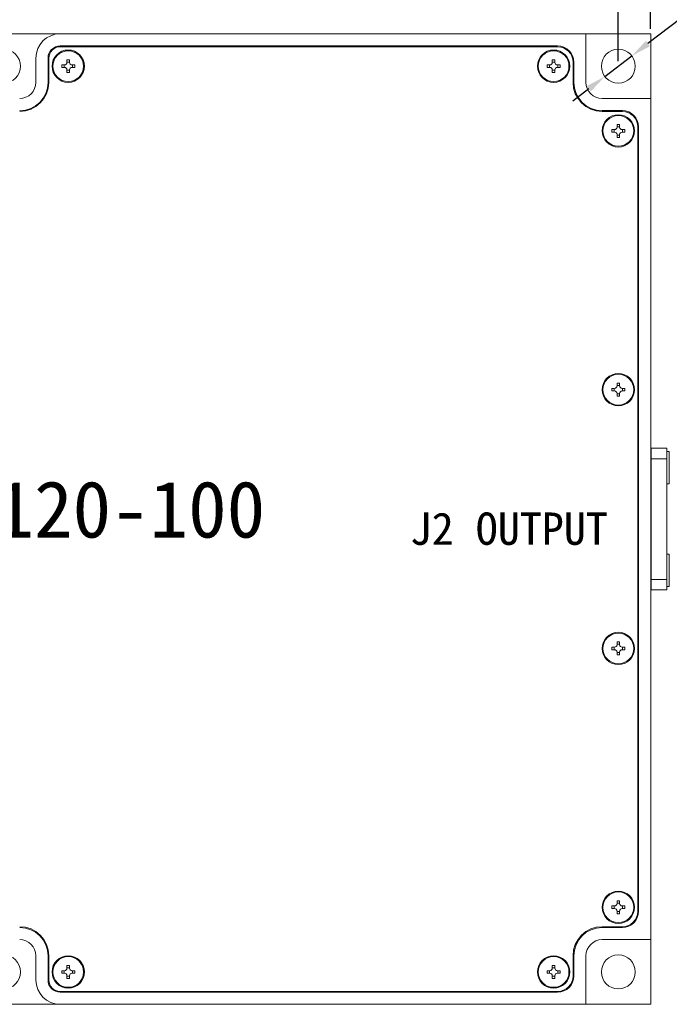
# Model space of a CAD drawing. Header units: millimetres. Extents: x 12 to 566, y 52 to 356.
# Tile 6 of 10: x 199 to 279, y 131 to 253. Entities that reach past the tile are written whole.
import ezdxf

# ---------------------------------------------------------------- set-up
doc = ezdxf.new("R2010")
doc.units = ezdxf.units.MM
doc.header["$PDSIZE"] = -1
doc.dimstyles.new('ISO-25', dxfattribs={"dimtxt": 2.5, "dimasz": 2.5, "dimexe": 1.25, "dimexo": 0.625, "dimtad": 1, "dimtxsty": 'Standard', "dimcen": 2.5, "dimadec": 0, "dimazin": 0, "dimtfac": 1, "dimtmove": 0, "dimatfit": 3, "dimfxl": 1, "dimarcsym": 0})

# ---------------------------------------------------------------- blocks, each defined once
blk = doc.blocks.new('*D5')
at = {"color": 0, "lineweight": -2, "transparency": 16777216}
for p, q in [((116.69, 251.66), (116.69, 290.23)), ((276.69, 251.66), (276.69, 290.23)), ((119.19, 288.98), (274.19, 288.98))]:
    blk.add_line(p, q, dxfattribs=at)
at = {"color": 0, "transparency": 16777216}
for points in [[(119.19, 289.4), (119.19, 288.56), (116.69, 288.98)], [(274.19, 289.4), (274.19, 288.56), (276.69, 288.98)]]:
    blk.add_solid(points, dxfattribs=at)
at = {"layer": 'Defpoints', "color": 0, "transparency": 16777216}
for p in [(276.69, 288.98), (116.69, 251.04), (276.69, 251.04)]:
    blk.add_point(p, dxfattribs=at)
at = {"color": 0, "transparency": 16777216, "insert": (196.69, 292.52), "char_height": 2.5, "attachment_point": 5}
blk.add_mtext('{\\H2x;160 [6,299]}', dxfattribs=at)
blk = doc.blocks.new('*D6')
at = {"color": 0, "lineweight": -2, "transparency": 16777216}
for p, q in [((120.69, 247.66), (120.69, 278.63)), ((272.69, 247.66), (272.69, 278.63)), ((123.19, 277.38), (270.19, 277.38))]:
    blk.add_line(p, q, dxfattribs=at)
at = {"color": 0, "transparency": 16777216}
for points in [[(123.19, 277.8), (123.19, 276.96), (120.69, 277.38)], [(270.19, 277.8), (270.19, 276.96), (272.69, 277.38)]]:
    blk.add_solid(points, dxfattribs=at)
at = {"layer": 'Defpoints', "color": 0, "transparency": 16777216}
for p in [(272.69, 277.38), (120.69, 247.04), (272.69, 247.04)]:
    blk.add_point(p, dxfattribs=at)
at = {"color": 0, "transparency": 16777216, "insert": (196.69, 280.92), "char_height": 2.5, "attachment_point": 5}
blk.add_mtext('{\\H2x;152 [5,984]}', dxfattribs=at)
blk = doc.blocks.new('*D8')
at = {"color": 0, "lineweight": -2, "transparency": 16777216}
for p, q in [((332.58, 292.88), (276.35, 249.83)), ((271.03, 245.76), (274.36, 248.31)), ((269.04, 244.24), (267.06, 242.72))]:
    blk.add_line(p, q, dxfattribs=at)
at = {"color": 0, "transparency": 16777216}
for points in [[(276.09, 250.16), (276.6, 249.5), (274.36, 248.31)], [(268.79, 244.57), (269.29, 243.91), (271.03, 245.76)]]:
    blk.add_solid(points, dxfattribs=at)
at = {"layer": 'Defpoints', "color": 0, "transparency": 16777216}
for p in [(274.36, 248.31), (271.03, 245.76)]:
    blk.add_point(p, dxfattribs=at)
at = {"color": 0, "transparency": 16777216, "insert": (309.09, 279.36), "char_height": 2.5, "attachment_point": 5, "rotation": 37.4376}
blk.add_mtext('{\\H2x;∅4,2 [∅0,165]}', dxfattribs=at)

msp = doc.modelspace()

# ---------------------------------------------------------------- linework, layer by layer
at = {"color": 7, "linetype": 'Continuous', "lineweight": 15}
for p, q in [((203.694, 251.035), (189.694, 251.035)), ((268.694, 251.035), (203.694, 251.035)), ((268.694, 245.035), (268.694, 251.035)), ((276.694, 251.035), (268.694, 251.035)), ((276.694, 243.035), (276.694, 251.035)), ((203.694, 249.535), (265.194, 249.535)), ((203.694, 249.435), (265.194, 249.435)), ((200.694, 248.035), (200.694, 245.035)), ((202.194, 245.035), (202.194, 248.035)), ((202.294, 248.035), (202.294, 245.035)), ((204.234, 247.195), (203.894, 247.195)), ((203.894, 247.195), (203.894, 246.875)), ((204.183, 247.195), (204.183, 246.875)), ((204.534, 247.835), (204.854, 247.835)), ((204.534, 247.835), (204.534, 247.495)), ((204.534, 247.547), (204.854, 247.547)), ((204.854, 247.835), (204.854, 247.495)), ((205.494, 247.195), (205.154, 247.195)), ((205.205, 247.195), (205.205, 246.875)), ((205.494, 247.195), (205.494, 246.875)), ((264.234, 247.195), (263.894, 247.195)), ((263.894, 247.195), (263.894, 246.875)), ((264.183, 247.195), (264.183, 246.875)), ((264.534, 247.835), (264.854, 247.835)), ((264.534, 247.835), (264.534, 247.495)), ((264.534, 247.547), (264.854, 247.547)), ((264.854, 247.835), (264.854, 247.495)), ((265.494, 247.195), (265.154, 247.195)), ((265.205, 247.195), (265.205, 246.875)), ((265.494, 247.195), (265.494, 246.875)), ((267.094, 247.535), (267.094, 245.035)), ((267.194, 247.535), (267.194, 245.035)), ((204.234, 246.875), (203.894, 246.875)), ((204.534, 246.575), (204.534, 246.235)), ((204.534, 246.524), (204.854, 246.524)), ((204.534, 246.235), (204.854, 246.235)), ((204.854, 246.575), (204.854, 246.235)), ((205.494, 246.875), (205.154, 246.875)), ((264.234, 246.875), (263.894, 246.875)), ((264.534, 246.575), (264.534, 246.235)), ((264.534, 246.524), (264.854, 246.524)), ((264.534, 246.235), (264.854, 246.235)), ((264.854, 246.575), (264.854, 246.235)), ((265.494, 246.875), (265.154, 246.875)), ((276.694, 243.035), (270.694, 243.035)), ((276.694, 139.035), (276.694, 243.035)), ((270.694, 241.535), (273.194, 241.535)), ((270.694, 241.435), (273.194, 241.435)), ((272.234, 239.195), (271.894, 239.195)), ((271.894, 239.195), (271.894, 238.875)), ((272.234, 238.875), (271.894, 238.875)), ((272.183, 239.195), (272.183, 238.875)), ((272.534, 239.835), (272.854, 239.835)), ((272.534, 239.835), (272.534, 239.495)), ((272.534, 239.547), (272.854, 239.547)), ((272.854, 239.835), (272.854, 239.495)), ((273.494, 239.195), (273.154, 239.195)), ((273.494, 238.875), (273.154, 238.875)), ((273.205, 239.195), (273.205, 238.875)), ((273.494, 239.195), (273.494, 238.875)), ((275.094, 142.535), (275.094, 239.535)), ((275.194, 239.535), (275.194, 142.535)), ((272.534, 238.575), (272.534, 238.235)), ((272.534, 238.524), (272.854, 238.524)), ((272.534, 238.235), (272.854, 238.235)), ((272.854, 238.575), (272.854, 238.235)), ((272.234, 207.195), (271.894, 207.195)), ((271.894, 207.195), (271.894, 206.875)), ((272.183, 207.195), (272.183, 206.875)), ((272.534, 207.835), (272.854, 207.835)), ((272.534, 207.835), (272.534, 207.495)), ((272.534, 207.547), (272.854, 207.547)), ((272.854, 207.835), (272.854, 207.495)), ((273.494, 207.195), (273.154, 207.195)), ((273.205, 207.195), (273.205, 206.875)), ((273.494, 207.195), (273.494, 206.875)), ((272.234, 206.875), (271.894, 206.875)), ((272.534, 206.575), (272.534, 206.235)), ((272.534, 206.524), (272.854, 206.524)), ((272.534, 206.235), (272.854, 206.235)), ((272.854, 206.575), (272.854, 206.235)), ((273.494, 206.875), (273.154, 206.875)), ((278.694, 199.785), (276.694, 199.785)), ((278.694, 198.498), (278.694, 199.785)), ((276.694, 198.498), (278.694, 198.498)), ((278.994, 199.385), (278.694, 199.385)), ((278.694, 198.498), (278.694, 183.573)), ((278.994, 199.234), (278.994, 199.385)), ((278.994, 195.385), (278.994, 199.234)), ((276.696, 198.183), (276.695, 198.183)), ((278.697, 198.186), (278.694, 198.181)), ((278.709, 198.178), (278.706, 198.183)), ((278.694, 195.385), (278.994, 195.385)), ((278.994, 186.685), (278.694, 186.685)), ((278.994, 186.534), (278.994, 186.685)), ((278.994, 182.685), (278.994, 186.534)), ((276.696, 185.483), (276.695, 185.483)), ((278.697, 185.486), (278.694, 185.481)), ((278.991, 183.895), (278.994, 183.891)), ((278.694, 183.573), (276.694, 183.573)), ((278.694, 182.285), (278.694, 183.573)), ((278.694, 182.685), (278.994, 182.685)), ((276.694, 182.285), (278.694, 182.285)), ((272.534, 175.835), (272.854, 175.835)), ((272.534, 175.835), (272.534, 175.495)), ((272.534, 175.547), (272.854, 175.547)), ((272.854, 175.835), (272.854, 175.495)), ((272.234, 175.195), (271.894, 175.195)), ((271.894, 175.195), (271.894, 174.875)), ((272.234, 174.875), (271.894, 174.875)), ((272.183, 175.195), (272.183, 174.875)), ((272.534, 174.575), (272.534, 174.235)), ((272.534, 174.524), (272.854, 174.524)), ((272.534, 174.235), (272.854, 174.235)), ((272.854, 174.575), (272.854, 174.235)), ((273.494, 175.195), (273.154, 175.195)), ((273.494, 174.875), (273.154, 174.875)), ((273.205, 175.195), (273.205, 174.875)), ((273.494, 175.195), (273.494, 174.875)), ((272.534, 143.835), (272.854, 143.835)), ((272.534, 143.835), (272.534, 143.495)), ((272.854, 143.835), (272.854, 143.495)), ((272.234, 143.195), (271.894, 143.195)), ((271.894, 143.195), (271.894, 142.875)), ((272.234, 142.875), (271.894, 142.875)), ((272.183, 143.195), (272.183, 142.875)), ((272.534, 143.547), (272.854, 143.547)), ((272.534, 142.575), (272.534, 142.235)), ((272.534, 142.524), (272.854, 142.524)), ((272.854, 142.575), (272.854, 142.235)), ((273.494, 143.195), (273.154, 143.195)), ((273.494, 142.875), (273.154, 142.875)), ((273.205, 143.195), (273.205, 142.875)), ((273.494, 143.195), (273.494, 142.875)), ((272.534, 142.235), (272.854, 142.235)), ((270.694, 140.635), (273.194, 140.635)), ((273.194, 140.535), (270.694, 140.535)), ((270.694, 139.035), (276.694, 139.035)), ((276.694, 131.035), (276.694, 139.035)), ((200.694, 137.035), (200.694, 134.035)), ((202.194, 134.035), (202.194, 137.035)), ((202.294, 137.035), (202.294, 134.035)), ((267.094, 134.535), (267.094, 137.035)), ((267.194, 137.035), (267.194, 134.535)), ((268.694, 131.035), (268.694, 137.035)), ((204.234, 135.195), (203.894, 135.195)), ((203.894, 135.195), (203.894, 134.875)), ((204.183, 135.195), (204.183, 134.875)), ((204.534, 135.835), (204.854, 135.835)), ((204.534, 135.835), (204.534, 135.495)), ((204.534, 135.547), (204.854, 135.547)), ((204.854, 135.835), (204.854, 135.495)), ((205.494, 135.195), (205.154, 135.195)), ((205.205, 135.195), (205.205, 134.875)), ((205.494, 135.195), (205.494, 134.875)), ((264.234, 135.195), (263.894, 135.195)), ((263.894, 135.195), (263.894, 134.875)), ((264.183, 135.195), (264.183, 134.875)), ((264.534, 135.835), (264.854, 135.835)), ((264.534, 135.835), (264.534, 135.495)), ((264.534, 135.547), (264.854, 135.547)), ((264.854, 135.835), (264.854, 135.495)), ((265.494, 135.195), (265.154, 135.195)), ((265.205, 135.195), (265.205, 134.875)), ((265.494, 135.195), (265.494, 134.875)), ((204.234, 134.875), (203.894, 134.875)), ((204.534, 134.575), (204.534, 134.235)), ((204.534, 134.524), (204.854, 134.524)), ((204.534, 134.235), (204.854, 134.235)), ((204.854, 134.575), (204.854, 134.235)), ((205.494, 134.875), (205.154, 134.875)), ((264.234, 134.875), (263.894, 134.875)), ((264.534, 134.575), (264.534, 134.235)), ((264.534, 134.524), (264.854, 134.524)), ((264.534, 134.235), (264.854, 134.235)), ((264.854, 134.575), (264.854, 134.235)), ((265.494, 134.875), (265.154, 134.875)), ((203.694, 132.635), (265.194, 132.635)), ((265.194, 132.535), (203.694, 132.535)), ((189.694, 131.035), (203.694, 131.035)), ((203.694, 131.035), (268.694, 131.035)), ((268.694, 131.035), (276.694, 131.035))]:
    msp.add_line(p, q, dxfattribs=at)
msp.add_line((276.694, 199.785), (276.694, 182.285))
for centre, radius in [((196.694, 247.035), 2.1), ((204.694, 247.035), 2), ((204.694, 247.035), 1.9), ((264.694, 247.035), 2), ((264.694, 247.035), 1.9), ((272.694, 247.035), 2.1), ((272.694, 239.035), 2), ((272.694, 239.035), 1.9), ((272.694, 207.035), 2), ((272.694, 207.035), 1.9), ((272.694, 175.035), 2), ((272.694, 175.035), 1.9), ((272.694, 143.035), 2), ((272.694, 143.035), 1.9), ((196.694, 135.035), 2.1), ((204.694, 135.035), 2), ((204.694, 135.035), 1.9), ((264.694, 135.035), 2), ((264.694, 135.035), 1.9), ((272.694, 135.035), 2.1)]:
    msp.add_circle(centre, radius, dxfattribs=at)
for centre, radius, start, end in [((203.694, 248.035), 3, 90, 180), ((203.694, 248.035), 1.5, 90, 180), ((203.694, 248.035), 1.4, 90, 180), ((265.194, 247.535), 2, 0, 90), ((265.194, 247.535), 1.9, 0, 90), ((204.234, 247.495), 0.3, 270, 0), ((205.154, 247.495), 0.3, 180, 270), ((264.234, 247.495), 0.3, 270, 0), ((265.154, 247.495), 0.3, 180, 270), ((204.234, 246.575), 0.3, 0, 90), ((205.154, 246.575), 0.3, 90, 180), ((264.234, 246.575), 0.3, 0, 90), ((265.154, 246.575), 0.3, 90, 180), ((198.694, 245.035), 2, 270, 0), ((198.694, 245.035), 3.5, 270, 0), ((198.694, 245.035), 3.6, 270, 0), ((270.694, 245.035), 3.6, 180, 270), ((270.694, 245.035), 3.5, 180, 270), ((270.694, 245.035), 2, 180, 270), ((273.194, 239.535), 2, 0, 90), ((273.194, 239.535), 1.9, 0, 90), ((272.234, 239.495), 0.3, 270, 0), ((272.234, 238.575), 0.3, 0, 90), ((273.154, 239.495), 0.3, 180, 270), ((273.154, 238.575), 0.3, 90, 180), ((272.234, 207.495), 0.3, 270, 0), ((273.154, 207.495), 0.3, 180, 270), ((272.234, 206.575), 0.3, 0, 90), ((273.154, 206.575), 0.3, 90, 180), ((272.234, 175.495), 0.3, 270, 0), ((273.154, 175.495), 0.3, 180, 270), ((272.234, 174.575), 0.3, 0, 90), ((273.154, 174.575), 0.3, 90, 180), ((272.234, 143.495), 0.3, 270, 0), ((272.234, 142.575), 0.3, 0, 90), ((273.154, 143.495), 0.3, 180, 270), ((273.154, 142.575), 0.3, 90, 180), ((273.194, 142.535), 2, 270, 0), ((273.194, 142.535), 1.9, 270, 0), ((198.694, 137.035), 3.6, 0, 90), ((198.694, 137.035), 3.5, 0, 90), ((270.694, 137.035), 3.6, 90, 180), ((270.694, 137.035), 3.5, 90, 180), ((198.694, 137.035), 2, 0, 90), ((270.694, 137.035), 2, 90, 180), ((204.234, 135.495), 0.3, 270, 0), ((205.154, 135.495), 0.3, 180, 270), ((264.234, 135.495), 0.3, 270, 0), ((265.154, 135.495), 0.3, 180, 270), ((203.694, 134.035), 3, 180, 270), ((203.694, 134.035), 1.5, 180, 270), ((203.694, 134.035), 1.4, 180, 270), ((204.234, 134.575), 0.3, 0, 90), ((205.154, 134.575), 0.3, 90, 180), ((264.234, 134.575), 0.3, 0, 90), ((265.154, 134.575), 0.3, 90, 180), ((265.194, 134.535), 2, 270, 0), ((265.194, 134.535), 1.9, 270, 0)]:
    msp.add_arc(centre, radius, start, end, dxfattribs=at)

# ---------------------------------------------------------------- texts
at = {"attachment_point": 1}
for s, width, insert, char_height in [('{\\fSimSun|b0|i0|c134|p2;HXY-PA80120-100}', 70.18479, (157.613, 195.744), 7), ('{\\fSimSun|b0|i0|c134|p2;J2 OUTPUT}', 38.26087, (246.907, 191.85), 4)]:
    msp.add_mtext_dynamic_manual_height_columns(s, width=width, gutter_width=31.75, heights=[0], dxfattribs=dict(at, insert=insert, char_height=char_height))

# ---------------------------------------------------------------- dimensions: what is measured, and where the dimension line sits
for base, p1, p2, picture, middle in [((276.694, 288.981), (116.694, 251.035), (276.694, 251.035), '*D5', (196.694, 292.523)), ((272.694, 277.381), (120.694, 247.035), (272.694, 247.035), '*D6', (196.694, 280.923))]:
    dim = msp.add_linear_dim(base=base, p1=p1, p2=p2, text='{\\H2x;<>}', dimstyle='ISO-25')
    dim.commit()
    dim.dimension.update_dxf_attribs({"geometry": picture, "text_midpoint": middle})
dim = msp.add_diameter_dim_2p(p1=(271.027, 245.759), p2=(274.361, 248.312), text='{\\H2x;<>}', dimstyle='ISO-25')
dim.commit()
dim.dimension.update_dxf_attribs({"geometry": '*D8', "text_midpoint": (311.242, 276.548), "dimtype": 163})

doc.saveas('drawing.dxf')
